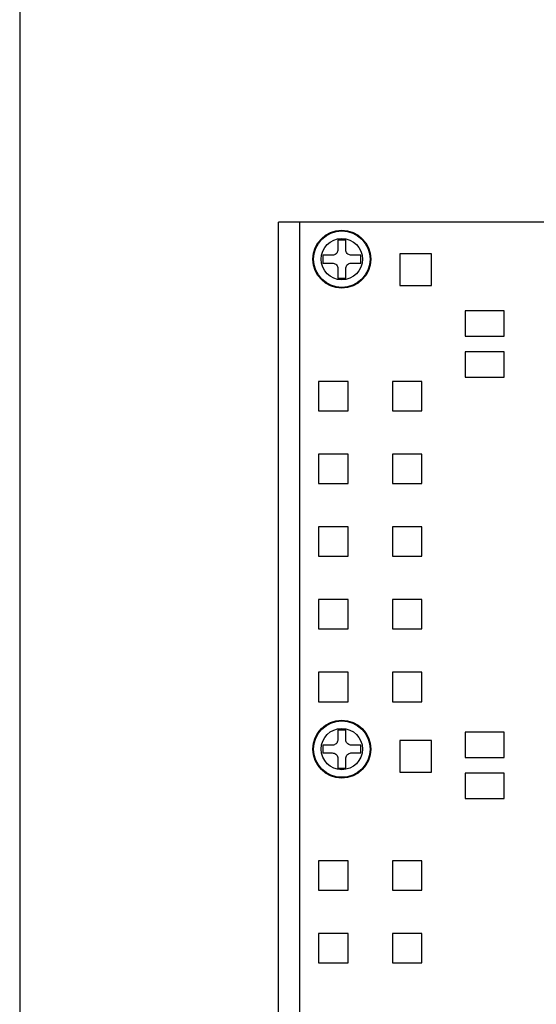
# Model space of a CAD drawing. Header units: millimetres. Extents: x 11 to 199, y 5 to 292.
# Tile 3 of 7: x 11 to 60, y 55 to 148. Entities that reach past the tile are written whole.
import ezdxf

# ---------------------------------------------------------------- set-up
doc = ezdxf.new("R2010")
doc.units = ezdxf.units.MM
doc.layers.add('圖框', color=7, linetype='Continuous', lineweight=30)

msp = doc.modelspace()

# ---------------------------------------------------------------- linework, layer by layer
at = {"color": 7, "linetype": 'Continuous', "lineweight": 30}
for p, q in [((37.978, 129.271), (35.978, 129.271)), ((35.978, 29.271), (35.978, 129.271)), ((69.978, 129.271), (37.978, 129.271)), ((37.978, 29.271), (37.978, 129.271)), ((42.345, 127.571), (41.611, 127.571)), ((41.611, 127.571), (41.611, 126.688)), ((42.345, 126.688), (42.345, 127.571)), ((47.478, 126.271), (47.478, 123.271)), ((50.478, 126.271), (47.478, 126.271)), ((50.478, 123.271), (50.478, 126.271)), ((41.061, 126.138), (40.178, 126.138)), ((40.178, 126.138), (40.178, 125.405)), ((40.178, 125.405), (41.061, 125.405)), ((43.778, 126.138), (42.895, 126.138)), ((42.895, 125.405), (43.778, 125.405)), ((43.778, 125.405), (43.778, 126.138)), ((41.611, 124.855), (41.611, 123.971)), ((42.345, 123.971), (42.345, 124.855)), ((41.611, 123.971), (42.345, 123.971)), ((47.478, 123.271), (50.478, 123.271)), ((53.678, 120.871), (53.678, 118.471)), ((57.378, 120.871), (53.678, 120.871)), ((57.378, 118.471), (57.378, 120.871)), ((53.678, 118.471), (57.378, 118.471)), ((53.678, 116.971), (53.678, 114.571)), ((57.378, 116.971), (53.678, 116.971)), ((57.378, 114.571), (57.378, 116.971)), ((39.778, 114.171), (39.778, 111.371)), ((42.578, 114.171), (39.778, 114.171)), ((42.578, 111.371), (42.578, 114.171)), ((49.578, 114.171), (46.778, 114.171)), ((46.778, 114.171), (46.778, 111.371)), ((49.578, 111.371), (49.578, 114.171)), ((53.678, 114.571), (57.378, 114.571)), ((39.778, 111.371), (42.578, 111.371)), ((46.778, 111.371), (49.578, 111.371)), ((39.778, 107.271), (39.778, 104.471)), ((42.578, 107.271), (39.778, 107.271)), ((42.578, 104.471), (42.578, 107.271)), ((49.578, 107.271), (46.778, 107.271)), ((46.778, 107.271), (46.778, 104.471)), ((49.578, 104.471), (49.578, 107.271)), ((39.778, 104.471), (42.578, 104.471)), ((46.778, 104.471), (49.578, 104.471)), ((42.578, 100.371), (39.778, 100.371)), ((39.778, 100.371), (39.778, 97.571)), ((42.578, 97.571), (42.578, 100.371)), ((46.778, 100.371), (46.778, 97.571)), ((49.578, 100.371), (46.778, 100.371)), ((49.578, 97.571), (49.578, 100.371)), ((39.778, 97.571), (42.578, 97.571)), ((46.778, 97.571), (49.578, 97.571)), ((39.778, 93.471), (39.778, 90.671)), ((42.578, 93.471), (39.778, 93.471)), ((42.578, 90.671), (42.578, 93.471)), ((46.778, 93.471), (46.778, 90.671)), ((49.578, 93.471), (46.778, 93.471)), ((49.578, 90.671), (49.578, 93.471)), ((39.778, 90.671), (42.578, 90.671)), ((46.778, 90.671), (49.578, 90.671)), ((42.578, 86.571), (39.778, 86.571)), ((39.778, 86.571), (39.778, 83.771)), ((42.578, 83.771), (42.578, 86.571)), ((46.778, 86.571), (46.778, 83.771)), ((49.578, 86.571), (46.778, 86.571)), ((49.578, 83.771), (49.578, 86.571)), ((39.778, 83.771), (42.578, 83.771)), ((46.778, 83.771), (49.578, 83.771)), ((42.345, 81.071), (41.611, 81.071)), ((41.611, 81.071), (41.611, 80.188)), ((42.345, 80.188), (42.345, 81.071)), ((53.678, 80.871), (53.678, 78.471)), ((57.378, 80.871), (53.678, 80.871)), ((57.378, 78.471), (57.378, 80.871)), ((41.061, 79.638), (40.178, 79.638)), ((40.178, 79.638), (40.178, 78.905)), ((43.778, 79.638), (42.895, 79.638)), ((43.778, 78.905), (43.778, 79.638)), ((47.478, 80.071), (47.478, 77.071)), ((50.478, 80.071), (47.478, 80.071)), ((50.478, 77.071), (50.478, 80.071)), ((40.178, 78.905), (41.061, 78.905)), ((42.895, 78.905), (43.778, 78.905)), ((41.611, 78.355), (41.611, 77.471)), ((42.345, 77.471), (42.345, 78.355)), ((53.678, 78.471), (57.378, 78.471)), ((41.611, 77.471), (42.345, 77.471)), ((47.478, 77.071), (50.478, 77.071)), ((53.678, 76.971), (53.678, 74.571)), ((57.378, 76.971), (53.678, 76.971)), ((57.378, 74.571), (57.378, 76.971)), ((53.678, 74.571), (57.378, 74.571)), ((42.578, 68.671), (39.778, 68.671)), ((39.778, 68.671), (39.778, 65.871)), ((42.578, 65.871), (42.578, 68.671)), ((49.578, 68.671), (46.778, 68.671)), ((46.778, 68.671), (46.778, 65.871)), ((49.578, 65.871), (49.578, 68.671)), ((39.778, 65.871), (42.578, 65.871)), ((46.778, 65.871), (49.578, 65.871)), ((39.778, 61.771), (39.778, 58.971)), ((42.578, 61.771), (39.778, 61.771)), ((42.578, 58.971), (42.578, 61.771)), ((46.778, 61.771), (46.778, 58.971)), ((49.578, 61.771), (46.778, 61.771)), ((49.578, 58.971), (49.578, 61.771)), ((39.778, 58.971), (42.578, 58.971)), ((46.778, 58.971), (49.578, 58.971))]:
    msp.add_line(p, q, dxfattribs=at)
for centre, radius in [((41.978, 125.771), 2.75), ((41.978, 125.771), 2.676), ((41.978, 125.771), 1.96), ((41.978, 79.271), 2.75), ((41.978, 79.271), 2.676), ((41.978, 79.271), 1.96)]:
    msp.add_circle(centre, radius, dxfattribs=at)
for points, knots in [([(41.611, 126.688), (41.605, 126.627), (41.594, 126.505), (41.5, 126.341), (41.363, 126.217), (41.208, 126.148), (41.105, 126.141), (41.061, 126.138)], [0, 0, 0, 0, 0.213045, 0.426406, 0.637778, 0.848275, 1, 1, 1, 1]), ([(42.895, 126.138), (42.834, 126.144), (42.711, 126.156), (42.547, 126.249), (42.423, 126.386), (42.355, 126.541), (42.348, 126.645), (42.345, 126.688)], [0, 0, 0, 0, 0.213042, 0.426406, 0.637777, 0.848275, 1, 1, 1, 1]), ([(41.061, 125.405), (41.122, 125.399), (41.245, 125.387), (41.409, 125.294), (41.533, 125.157), (41.601, 125.002), (41.608, 124.898), (41.611, 124.855)], [0, 0, 0, 0, 0.2130428, 0.4264047, 0.6377767, 0.848275, 1, 1, 1, 1]), ([(42.345, 124.855), (42.351, 124.916), (42.362, 125.038), (42.456, 125.202), (42.593, 125.326), (42.748, 125.395), (42.851, 125.402), (42.895, 125.405)], [0, 0, 0, 0, 0.2130414, 0.4264058, 0.6377783, 0.8482755, 1, 1, 1, 1]), ([(41.611, 80.188), (41.605, 80.127), (41.594, 80.005), (41.5, 79.841), (41.363, 79.717), (41.208, 79.648), (41.105, 79.641), (41.061, 79.638)], [0, 0, 0, 0, 0.213042, 0.426405, 0.637778, 0.848275, 1, 1, 1, 1]), ([(42.895, 79.638), (42.834, 79.644), (42.711, 79.656), (42.547, 79.749), (42.423, 79.886), (42.355, 80.041), (42.348, 80.145), (42.345, 80.188)], [0, 0, 0, 0, 0.213042, 0.426406, 0.637778, 0.848275, 1, 1, 1, 1]), ([(41.061, 78.905), (41.122, 78.899), (41.245, 78.887), (41.409, 78.794), (41.533, 78.657), (41.601, 78.502), (41.608, 78.398), (41.611, 78.355)], [0, 0, 0, 0, 0.213042, 0.426406, 0.637778, 0.848275, 1, 1, 1, 1]), ([(42.345, 78.355), (42.351, 78.416), (42.362, 78.538), (42.456, 78.702), (42.593, 78.826), (42.748, 78.895), (42.851, 78.902), (42.895, 78.905)], [0, 0, 0, 0, 0.213042, 0.426405, 0.637778, 0.848275, 1, 1, 1, 1])]:
    msp.add_open_spline(points, degree=3, knots=knots, dxfattribs=at)
at = {"layer": '圖框', "lineweight": 30}
msp.add_line((11.4, 292), (11.4, 5), dxfattribs=at)

doc.saveas('drawing.dxf')
